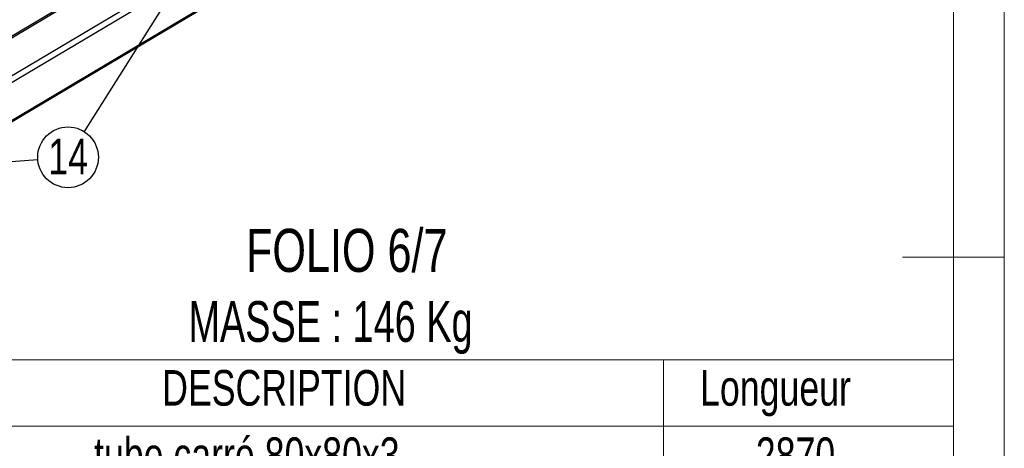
# Model space of a CAD drawing. Header units: millimetres. Extents: x 5 to 589, y 5 to 415.
# Tile 14 of 17: x 492 to 589, y 191 to 233. Entities that reach past the tile are written whole.
import ezdxf

# ---------------------------------------------------------------- set-up
doc = ezdxf.new("R2010")
doc.units = ezdxf.units.MM
doc.layers.add('NOTES', color=6, linetype='Continuous')
doc.layers.add('TRAIT-FORT', color=4, linetype='Continuous', lineweight=25)
doc.styles.add('SLDTEXTSTYLE0', font='TXT', dxfattribs={"width": 0.75})
doc.styles.add('SLDTEXTSTYLE1', font='TXT', dxfattribs={"width": 0.696429})
doc.dimstyles.new('SLDDIMSTYLE7', dxfattribs={"dimtxt": 0.18, "dimasz": 1, "dimexe": 0, "dimexo": 0.0625, "dimgap": 0, "dimtad": 0, "dimtih": 1, "dimtoh": 1, "dimdec": 0, "dimrnd": 1e-09, "dimzin": 0, "dimdsep": 46, "dimtxsty": 'Standard', "dimblk1": 'DOT', "dimblk2": 'DOT', "dimsah": 1, "dimcen": 0.09, "dimadec": 0, "dimazin": 0, "dimtfac": 1, "dimtdec": 0, "dimtofl": 0, "dimtmove": 0, "dimatfit": 3, "dimldrblk": 'DOT', "dimfxl": 1, "dimfrac": 2, "dimtolj": 1, "dimtzin": 0, "dimarcsym": 0})

# ---------------------------------------------------------------- blocks, each defined once
blk = doc.blocks.new('SW_TABLEANNOTATION_0')
at = {"color": 0, "linetype": 'Continuous', "lineweight": 18}
for p, q in [((120.441, 0), (0, 0)), ((91.91, 0), (91.91, -6.526)), ((120.441, -127.173), (120.441, 0)), ((0, -6.526), (120.441, -6.526)), ((91.91, -6.526), (91.91, -127.173))]:
    blk.add_line(p, q, dxfattribs=at)
at = {"color": 0, "linetype": 'Continuous', "lineweight": 18, "char_height": 3.5, "attachment_point": 1, "style": 'SLDTEXTSTYLE0'}
for s, insert in [('DESCRIPTION', (42.618, -1.014)), ('Longueur', (95.52, -1.014)), ('tube carré 80x80x3', (35.919, -7.633)), ('2870', (101.003, -7.633))]:
    blk.add_mtext(s, dxfattribs=dict(at, insert=insert))
blk = doc.blocks.new('SW_NOTE_28')
at = {"layer": 'NOTES', "color": 0}
blk.add_circle((-1.588, -2.525), 2.983, dxfattribs=at)
at = {"layer": 'NOTES', "color": 0, "insert": (-1.578, -0.706), "char_height": 3.5, "attachment_point": 2, "style": 'SLDTEXTSTYLE0'}
blk.add_mtext('14', dxfattribs=at)
blk = doc.blocks.new('_DOT')
at = {"color": 0, "linetype": 'ByBlock', "lineweight": -2}
blk.add_line((-0.5, 0), (-1, 0), dxfattribs=at)
at = {"color": 0, "linetype": 'ByBlock', "const_width": 0.5}
blk.add_lwpolyline([(-0.25, 0, 1), (0.25, 0, 1)], format="xyb", close=True, dxfattribs=at)

msp = doc.modelspace()

# ---------------------------------------------------------------- linework, layer by layer
at = {"lineweight": 18}
for p, q in [((589, 5), (589, 415)), ((584, 10), (584, 410)), ((589, 210), (579, 210))]:
    msp.add_line(p, q, dxfattribs=at)
at = {"layer": 'TRAIT-FORT', "lineweight": 25}
for p, q in [((451.211, 203.323), (582.875, 281.503)), ((451.191, 199.445), (582.694, 277.53)), ((451.197, 199.585), (582.86, 277.765)), ((502.931, 238.554), (473.42, 221.031)), ((473.54, 220.966), (503.051, 238.49)), ((476.537, 219.019), (506.341, 236.716))]:
    msp.add_line(p, q, dxfattribs=at)

# ---------------------------------------------------------------- block references
at = {"lineweight": 18}
msp.add_blockref('SW_TABLEANNOTATION_0', (463.559, 199.914), dxfattribs=at)
at = {"layer": 'NOTES'}
msp.add_blockref('SW_NOTE_28', (498.506, 222.327), dxfattribs=at)

# ---------------------------------------------------------------- texts
at = {"layer": 'NOTES', "attachment_point": 1}
for s, insert, char_height, style in [('FOLIO 6/7', (514.421, 212.774), 4.2333, 'SLDTEXTSTYLE0'), ('MASSE : 146 Kg', (508.757, 205.67), 4, 'SLDTEXTSTYLE1')]:
    msp.add_mtext(s, dxfattribs=dict(at, insert=insert, char_height=char_height, style=style))

# ---------------------------------------------------------------- leaders
at = {"layer": 'NOTES'}
for points in [[(510.579, 241.526), (498.506, 222.327)], [(470.454, 217.869), (493.944, 219.585)]]:
    msp.add_leader(points, dimstyle='SLDDIMSTYLE7', dxfattribs=at)

doc.saveas('drawing.dxf')
